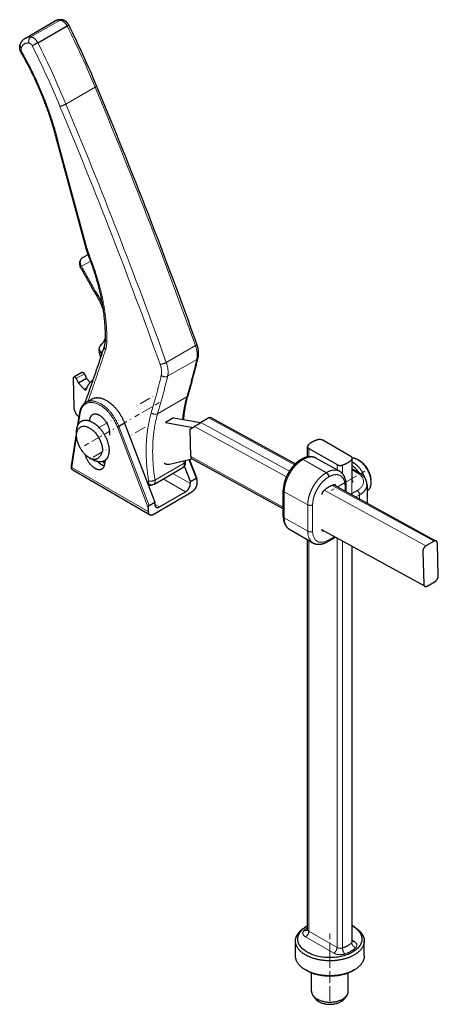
# Model space of a CAD drawing. Header units: millimetres. Extents: x 20 to 1179, y 14 to 827.
# Tile 5 of 9: x 984 to 1167, y 29 to 458. Entities that reach past the tile are written whole.
import ezdxf

# ---------------------------------------------------------------- set-up
doc = ezdxf.new("R2010")
doc.units = ezdxf.units.MM
doc.header["$MEASUREMENT"] = 0
doc.layers.add('Layer0000', color=7, linetype='Continuous', lineweight=20)

# ---------------------------------------------------------------- blocks, each defined once
blk = doc.blocks.new('DimBlk404')
at = {"layer": 'Layer0000', "color": 5, "linetype": 'Continuous', "lineweight": 5, "true_color": 0x0000ff}
for p, q in [((1127.23, 256.76), (1131.56, 259.26)), ((1132.86, 260.01), (1135.1, 261.3)), ((1125.93, 256.01), (1123.7, 254.72))]:
    blk.add_line(p, q, dxfattribs=at)
blk = doc.blocks.new('DimBlk405')
at = {"layer": 'Layer0000', "color": 5, "linetype": 'Continuous', "lineweight": 5, "true_color": 0x0000ff}
for p, q in [((1017.31, 279.23), (1017.19, 279.16)), ((1022.93, 282.48), (1018.6, 279.98)), ((1024.23, 283.23), (1024.35, 283.29))]:
    blk.add_line(p, q, dxfattribs=at)
blk = doc.blocks.new('DimBlk406')
at = {"layer": 'Layer0000', "color": 5, "linetype": 'Continuous', "lineweight": 5, "true_color": 0x0000ff}
for p, q in [((1041.32, 293.09), (1036.99, 290.59)), ((1042.62, 293.84), (1042.73, 293.91)), ((1035.69, 289.84), (1035.57, 289.77))]:
    blk.add_line(p, q, dxfattribs=at)
blk = doc.blocks.new('DimBlk407')
at = {"layer": 'Layer0000', "color": 5, "linetype": 'Continuous', "lineweight": 5, "true_color": 0x0000ff}
for p, q in [((1022.11, 270.57), (1022.23, 270.63)), ((1015.19, 266.57), (1015.07, 266.5)), ((1020.81, 269.82), (1016.48, 267.32))]:
    blk.add_line(p, q, dxfattribs=at)
blk = doc.blocks.new('DimBlk408')
at = {"layer": 'Layer0000', "color": 5, "linetype": 'Continuous', "lineweight": 5, "true_color": 0x0000ff}
for p, q in [((1039.2, 280.43), (1034.87, 277.93)), ((1040.5, 281.18), (1040.61, 281.25)), ((1033.57, 277.18), (1033.46, 277.12))]:
    blk.add_line(p, q, dxfattribs=at)
blk = doc.blocks.new('DimBlk409')
at = {"layer": 'Layer0000', "color": 5, "linetype": 'Continuous', "lineweight": 5, "true_color": 0x0000ff}
for p, q in [((1020.31, 276.67), (1015.98, 274.17)), ((1021.61, 277.42), (1023.49, 278.51)), ((1014.68, 273.42), (1012.8, 272.33))]:
    blk.add_line(p, q, dxfattribs=at)
blk = doc.blocks.new('DimBlk410')
at = {"layer": 'Layer0000', "color": 5, "linetype": 'Continuous', "lineweight": 5, "true_color": 0x0000ff}
for p, q in [((1042.23, 289.33), (1037.9, 286.83)), ((1043.53, 290.08), (1045.41, 291.16)), ((1036.6, 286.08), (1034.72, 284.99))]:
    blk.add_line(p, q, dxfattribs=at)
blk = doc.blocks.new('DimBlk411')
at = {"layer": 'Layer0000', "color": 5, "linetype": 'Continuous', "lineweight": 5, "true_color": 0x0000ff}
for p, q in [((1119.86, 57.06), (1119.86, 59.65)), ((1119.86, 50.56), (1119.86, 55.56)), ((1119.86, 49.06), (1119.86, 46.48))]:
    blk.add_line(p, q, dxfattribs=at)
blk = doc.blocks.new('DimBlk412')
at = {"layer": 'Layer0000', "color": 5, "linetype": 'Continuous', "lineweight": 5, "true_color": 0x0000ff}
for p, q in [((1119.86, 44.61), (1119.86, 51.07)), ((1119.86, 38.11), (1119.86, 43.11)), ((1119.86, 36.61), (1119.86, 30.15))]:
    blk.add_line(p, q, dxfattribs=at)
blk = doc.blocks.new('DimBlk413')
at = {"layer": 'Layer0000', "color": 5, "linetype": 'Continuous', "lineweight": 5, "true_color": 0x0000ff}
for p, q in [((1032.57, 283.75), (1033.04, 284.02)), ((1025.64, 279.75), (1025.17, 279.48)), ((1026.94, 280.5), (1031.27, 283))]:
    blk.add_line(p, q, dxfattribs=at)
blk = doc.blocks.new('DimBlk414')
at = {"layer": 'Layer0000', "color": 5, "linetype": 'Continuous', "lineweight": 5, "true_color": 0x0000ff}
for p, q in [((1128.6, 257.55), (1129.83, 258.26)), ((1121.67, 253.55), (1120.44, 252.84)), ((1122.97, 254.3), (1127.3, 256.8))]:
    blk.add_line(p, q, dxfattribs=at)
blk = doc.blocks.new('ViewBlk43')
at = {"color": 7, "linetype": 'Continuous', "lineweight": 30}
for p, q in [((986.95, 450.21), (999.68, 457.56)), ((992.43, 448.18), (1005.16, 455.53)), ((1000.66, 405.61), (1000.66, 405.6)), ((1013.26, 359.04), (1000.66, 405.6)), ((1012, 354.47), (1014.31, 355.81)), ((1019.85, 310.85), (1019.11, 313.36)), ((1008.19, 289.21), (1007.9, 301.85)), ((1011.65, 304.37), (1008.11, 302.33)), ((1009.17, 301.64), (1010.09, 299.73)), ((1013.63, 301.77), (1010.09, 299.73)), ((1012.71, 303.68), (1013.63, 301.77)), ((1013.63, 301.77), (1015.28, 300.02)), ((1010.09, 299.73), (1012.63, 297.04)), ((1013.44, 291.32), (1015.92, 292.75)), ((1009.91, 281.44), (1010.76, 286.89)), ((1051.64, 284.59), (1048.11, 282.55)), ((1051.64, 284.59), (1063.49, 282.46)), ((1067, 284.49), (1063.47, 282.45)), ((1067.61, 284.8), (1104.78, 264.47)), ((1030.24, 282.23), (1043.4, 247.78)), ((1048.11, 282.55), (1060.16, 280.38)), ((1058.89, 279.54), (1060.7, 280.74)), ((1059.16, 267.61), (1058.89, 279.54)), ((1007.11, 263.54), (1009.3, 277.57)), ((1009.3, 276.85), (1009.3, 278.48)), ((1110.08, 267.48), (1110.08, 272.05)), ((1110.67, 271.23), (1122.97, 264.13)), ((1129.05, 267.64), (1116.75, 274.74)), ((1016.38, 266.24), (1014.96, 267.05)), ((1059.79, 266.57), (1049.9, 264.2)), ((1099.51, 244.84), (1059.61, 266.67)), ((1107.26, 266.36), (1107.41, 266.45)), ((1124.05, 261.26), (1113.79, 266.97)), ((1129.64, 256.35), (1129.64, 266.82)), ((1021.62, 264.33), (1021.91, 266.05)), ((1042.94, 255.51), (1055.67, 262.86)), ((1049.9, 264.2), (1049.32, 264.13)), ((1058.95, 256.76), (1056.38, 263.5)), ((1056.84, 265.52), (1056.78, 265.85)), ((1058.56, 266.28), (1061.71, 258.02)), ((1129.64, 262.3), (1132.52, 260.63)), ((1132.22, 266.18), (1132.93, 265.77)), ((1041.19, 242.29), (1007.61, 261.68)), ((1058.95, 256.76), (1061.43, 258.19)), ((1042.94, 255.51), (1042.55, 255.33)), ((1058.95, 255.91), (1058.95, 256.76)), ((1061.78, 257.57), (1061.78, 255.91)), ((1121.59, 255.27), (1166.31, 230.8)), ((1126.91, 252.36), (1126.91, 255.39)), ((1136.06, 255.45), (1136.06, 247.36)), ((1137.88, 256.38), (1137.88, 257.19)), ((1042.69, 242.44), (1059.66, 252.24)), ((1045.52, 245.71), (1056.83, 252.24)), ((1099.51, 241.57), (1099.51, 252.94)), ((1136.06, 252.62), (1136.22, 252.72)), ((1040.57, 245.32), (1040.57, 243.67)), ((1040.92, 246.35), (1043.4, 247.78)), ((1043.4, 247.78), (1043.4, 246.93)), ((1102.23, 235.93), (1112.48, 230.01)), ((1161.29, 211.04), (1116.37, 235.62)), ((1116.96, 235.27), (1116.99, 235.28)), ((1118.73, 230.48), (1122.16, 232.45)), ((1110.08, 61.39), (1110.08, 231.4)), ((1129.64, 56.17), (1129.64, 228.36)), ((1165.31, 230.71), (1161.77, 228.66)), ((1167.19, 215.66), (1166.77, 229.86)), ((1160.41, 226.19), (1160.83, 211.98)), ((1162.29, 211.14), (1165.82, 213.18)), ((1109.25, 62.45), (1109.96, 62.86)), ((1129.64, 62.93), (1129.76, 62.86)), ((1130.47, 62.45), (1129.76, 62.86)), ((1104.86, 49.8), (1104.86, 56.33)), ((1129.71, 55.88), (1129.71, 55.89)), ((1134.86, 49.8), (1134.86, 56.33)), ((1109.96, 43.27), (1109.25, 43.67)), ((1130.47, 43.67), (1129.76, 43.27)), ((1111.86, 34.29), (1111.86, 42.35)), ((1127.86, 34.29), (1127.86, 42.35)), ((1112.56, 32.4), (1113.61, 31.04)), ((1127.16, 32.4), (1126.11, 31.04))]:
    blk.add_line(p, q, dxfattribs=at)
at = {"color": 7, "linetype": 'Continuous', "lineweight": 5}
for p, q in [((989.34, 450.68), (1002.07, 458.03)), ((1004.65, 421.43), (1017.37, 428.78)), ((1013.77, 358.75), (1001.18, 405.29)), ((1011.37, 350.65), (1015.45, 352.84)), ((1012.02, 354.48), (1014.31, 355.81)), ((1012.02, 354.48), (1014.34, 355.73)), ((1048.43, 308.73), (1061.16, 316.08)), ((1020.19, 311.88), (1019.87, 312.98)), ((1049.04, 302.68), (1061.76, 310.03)), ((1012.71, 303.68), (1009.17, 301.64)), ((1013.87, 297.76), (1012.63, 297.04)), ((1044.68, 286.33), (1057.4, 293.68)), ((1010.16, 281.89), (1010.9, 286.61)), ((1067, 284.49), (1104.36, 264.05)), ((1027.1, 280.57), (1040.57, 245.32)), ((1027.76, 280.8), (1030.24, 282.23)), ((1027.76, 280.8), (1040.92, 246.35)), ((1060.7, 280.74), (1100.85, 258.77)), ((1063.47, 282.45), (1102.18, 261.27)), ((1007.2, 262.93), (1009.31, 276.46)), ((1110.67, 267.57), (1110.67, 271.23)), ((1099.51, 245.53), (1059.16, 267.61)), ((1108, 266.3), (1108.14, 266.38)), ((1118.39, 260.67), (1108.14, 266.38)), ((1040.57, 243.67), (1007.2, 262.93)), ((1043.52, 257.38), (1056.25, 264.73)), ((1058.36, 266.23), (1061.43, 258.19)), ((1118.25, 260.59), (1108, 266.3)), ((1122.97, 261.86), (1122.97, 264.13)), ((1125.39, 260.15), (1125.39, 263.95)), ((1129.37, 251.02), (1129.37, 266.24)), ((1056.83, 252.24), (1047.05, 257.88)), ((1058.95, 255.91), (1051.3, 260.33)), ((1118.39, 260.67), (1118.25, 260.59)), ((1119.47, 258.82), (1119.33, 258.74)), ((1129.64, 261.79), (1131.77, 260.56)), ((1120.83, 255.04), (1165.31, 230.71)), ((1126.47, 252.6), (1126.47, 254.78)), ((1099.95, 240.96), (1099.95, 252.33)), ((1110.21, 246.61), (1099.95, 252.33)), ((1117.42, 252.93), (1161.77, 228.66)), ((1131.77, 252.8), (1129.01, 251.21)), ((1132.83, 250.96), (1131.19, 250.02)), ((1132.83, 250.96), (1132.83, 249.12)), ((1045.52, 245.71), (1043.4, 246.93)), ((1110.21, 246.61), (1110.21, 235.04)), ((1112.33, 246.61), (1112.33, 235.04)), ((1099.95, 240.96), (1110.21, 235.04)), ((1116.96, 235.27), (1116.38, 235.58)), ((1119.05, 231.16), (1121.7, 232.7)), ((1122.97, 53.47), (1122.97, 232.01)), ((1110.67, 60.58), (1110.67, 231.06)), ((1125.39, 53.29), (1125.39, 230.68)), ((1129.37, 55.59), (1129.37, 228.51)), ((1110.67, 60.58), (1122.97, 53.47)), ((1109.25, 58.13), (1121.56, 51.02)), ((1130.47, 56.17), (1129.64, 56.65))]:
    blk.add_line(p, q, dxfattribs=at)
for centre, radius, start, end in [((592.51, 250.97), 460.57, 22.7099, 26.3689), ((580.31, 243.93), 457.17, 22.7098, 26.3533), ((579.78, 243.62), 460.57, 22.7099, 26.3689), ((-1147.95, -477.36), 2347.28, 19.75678, 22.70837), ((-1160.68, -484.71), 2347.28, 19.75678, 22.70837), ((-1160.3, -484.47), 2344.04, 19.75678, 22.70837)]:
    blk.add_arc(centre, radius, start, end, dxfattribs=at)
at = {"color": 7, "linetype": 'Continuous', "lineweight": 30}
for centre, radius, start, end in [((594.44, 252.09), 459.19, 22.7098, 26.363), ((-1146.16, -476.3), 2346.04, 19.75677, 22.70836), ((1013.5, 351.87), 3, 119.9984, 210.3916), ((1021.99, 314.2), 3, 130.025, 196.2635)]:
    blk.add_arc(centre, radius, start, end, dxfattribs=at)
for points, degree, knots in [([(1002.8, 458.2), (1002.11, 458.27), (1000.49, 458.03), (999.68, 457.56)], 2, [0, 0, 0, 0.423013, 1, 1, 1]), ([(1005.87, 455.99), (1005.66, 456.35), (1005.07, 457.08), (1004.14, 457.83), (1003.17, 458.16), (1002.8, 458.2)], 2, [0.0104002, 0.0104002, 0.0104002, 0.2093888, 0.472923, 0.8070163, 1, 1, 1]), ([(985.07, 443.94), (984.91, 444.24), (984.59, 445.05), (984.35, 446.53), (984.67, 447.41)], 2, [0.0034255, 0.0034255, 0.0034255, 0.185893, 0.471174, 1, 1, 1]), ([(984.67, 447.41), (985.06, 448.47), (986.3, 449.84), (986.95, 450.21)], 2, [0, 0, 0, 0.590815, 1, 1, 1]), ([(1000.66, 405.61), (999.26, 411.27), (995.63, 421.89), (992.29, 429.82), (988.19, 438.49), (985.07, 443.94)], 2, [0.0002898, 0.0002898, 0.0002898, 0.2948307, 0.5468402, 0.704983, 0.9996587, 0.9996587, 0.9996587]), ([(1021.88, 318.61), (1021.98, 323.37), (1020.91, 333.03), (1018.87, 342.47), (1016.09, 351.32), (1014.49, 355.35)], 2, [0, 0, 0, 0.284302, 0.536378, 0.788458, 1, 1, 1]), ([(1021.01, 331.63), (1020.4, 333.35), (1018.41, 337.5), (1016.87, 339.73)], 2, [0.7100361, 0.7100361, 0.7100361, 0.8272967, 0.9960327, 0.9960327, 0.9960327]), ([(1020.06, 316.5), (1020.15, 316.58), (1020.3, 316.71), (1020.79, 317.19), (1021.57, 318.42), (1021.89, 319.35)], 2, [0, 0, 0, 0.0146308, 0.0319683, 0.117757, 0.2230474, 0.2230474, 0.2230474]), ([(1062.34, 310.75), (1062.6, 311.89), (1062.49, 313.92), (1062.15, 315.72), (1061.79, 316.72)], 2, [0, 0, 0, 0.421661, 0.67634, 1, 1, 1]), ([(1010.76, 286.89), (1010.94, 288.06), (1011.65, 289.55), (1012.6, 290.83), (1013.44, 291.32)], 2, [0, 0, 0, 0.38694, 0.606411, 1, 1, 1]), ([(1060.7, 280.74), (1061.16, 281.04), (1061.97, 281.55), (1063.06, 282.21), (1063.28, 282.34), (1063.47, 282.45)], 3, [0, 0, 0, 0, 1, 1, 1.272649, 1.272649, 1.272649, 1.272649]), ([(1107.26, 266.36), (1106.63, 266), (1105.15, 264.87), (1103.55, 263.21), (1102.13, 261.26), (1101.18, 259.53), (1100.39, 257.74), (1099.52, 254.72), (1099.51, 252.94)], 2, [0, 0, 0, 0.100515, 0.241877, 0.384223, 0.526227, 0.615391, 0.75775, 1, 1, 1]), ([(1113.79, 266.97), (1113.47, 267.15), (1112.46, 267.52), (1111.17, 267.63), (1108.98, 267.36), (1107.41, 266.45)], 2, [0, 0, 0, 0.117884, 0.337745, 0.520236, 1, 1, 1]), ([(1055.67, 262.86), (1056.05, 263.08), (1056.48, 263.61), (1056.78, 264.21), (1056.91, 265.07), (1056.84, 265.52)], 2, [0, 0, 0, 0.281268, 0.440466, 0.707454, 1, 1, 1]), ([(1061.71, 258.02), (1061.68, 258.11), (1061.55, 258.25), (1061.43, 258.19)], 2, [0.5018542, 0.5018542, 0.5018542, 0.7447513, 1, 1, 1]), ([(1126.91, 255.39), (1126.91, 256.26), (1126.6, 258.05), (1125.89, 259.55), (1124.85, 260.81), (1124.05, 261.26)], 2, [0, 0, 0, 0.225211, 0.504273, 0.717269, 1, 1, 1]), ([(1136.06, 255.45), (1136.05, 256.23), (1135.47, 257.96), (1133.86, 259.86), (1132.52, 260.63)], 2, [0, 0, 0, 0.247304, 0.581997, 1, 1, 1]), ([(1040.57, 245.32), (1040.57, 245.56), (1040.67, 245.97), (1040.8, 246.27), (1040.92, 246.35)], 2, [0, 0, 0, 0.483874, 0.744751, 1, 1, 1]), ([(1099.51, 241.57), (1099.51, 240.47), (1100.06, 238.19), (1101.39, 236.41), (1102.23, 235.93)], 2, [0, 0, 0, 0.300671, 0.689053, 1, 1, 1]), ([(1112.48, 230.01), (1112.79, 229.83), (1113.7, 229.47), (1114.92, 229.33), (1116.13, 229.44), (1117.75, 229.91), (1118.73, 230.48)], 2, [0, 0, 0, 0.11187, 0.316227, 0.50057, 0.691214, 1, 1, 1]), ([(1110.01, 61.11), (1110.01, 61.11), (1110.07, 61.24), (1110.08, 61.39)], 2, [0, 0, 0, 0.37427, 1, 1, 1]), ([(1129.71, 55.88), (1129.7, 55.89), (1129.64, 56.04), (1129.64, 56.17)], 2, [0, 0, 0, 0.473377, 1, 1, 1])]:
    blk.add_open_spline(points, degree=degree, knots=knots, dxfattribs=at)
at = {"color": 7, "linetype": 'Continuous', "lineweight": 5}
for points, weights in [([(999.68, 457.56), (1000.72, 458.16), (1002.07, 458.03)], [0.957158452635, 0.959764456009, 1]), ([(1002.8, 458.2), (1002.43, 458.24), (1002.07, 458.03)], [0.871987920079, 0.905511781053, 1]), ([(1002.07, 458.03), (1003.82, 457.86), (1005.16, 455.53)], [1, 0.830157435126, 1]), ([(985.13, 445.89), (984.38, 446.63), (984.67, 447.41)], [1, 0.811207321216, 0.865798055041]), ([(985.13, 445.89), (986.01, 448.28), (988.47, 448.04)], [1, 0.913955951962, 1]), ([(986.95, 450.21), (987.99, 450.81), (989.34, 450.68)], [0.957158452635, 0.959764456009, 1]), ([(988.47, 448.04), (987.93, 449.86), (989.34, 450.68)], [1, 0.707106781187, 1]), ([(989.34, 450.68), (991.09, 450.51), (992.43, 448.18)], [1, 0.830157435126, 1]), ([(1018.03, 429.36), (1018.1, 429.2), (1017.37, 428.78)], [0.858938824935, 0.825469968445, 1]), ([(1002.04, 420.43), (1003.23, 420.62), (1004.65, 421.43)], [1, 0.707106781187, 1]), ([(1013.77, 358.75), (1013.32, 358.81), (1013.26, 359.04)], [1, 0.875515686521, 0.85684703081]), ([(1014.93, 355.27), (1014.24, 357.01), (1013.77, 358.75)], [1, 0.995881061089, 1]), ([(1011.37, 350.65), (1009.9, 353.26), (1012.02, 354.48)], [1, 0.707106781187, 1]), ([(1012, 354.47), (1012.01, 354.48), (1012.02, 354.48)], [0.992645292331, 0.996276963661, 1]), ([(1014.93, 355.27), (1014.54, 355.23), (1014.49, 355.35)], [1, 0.881016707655, 0.858703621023]), ([(1022.47, 317.75), (1022.83, 335.38), (1014.93, 355.27)], [1, 0.961137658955, 1]), ([(1011.37, 350.65), (1010.9, 350.36), (1010.91, 350.35)], [1, 0.883657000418, 0.859741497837]), ([(1022.47, 317.75), (1021.87, 318.11), (1021.88, 318.61)], [1, 0.851450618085, 0.853583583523]), ([(1014.26, 291.79), (1018.22, 302.87), (1021.91, 314.21)], [0.999980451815, 0.99992144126, 1]), ([(1019.87, 312.98), (1018.45, 315.14), (1020.06, 316.5)], [1, 0.736207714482, 0.947580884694]), ([(1021.91, 314.21), (1021.18, 314.9), (1021.42, 315.64)], [1, 0.816694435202, 0.862830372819]), ([(1021.91, 314.21), (1022.43, 315.8), (1022.47, 317.75)], [1, 0.989994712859, 1]), ([(1061.79, 316.72), (1061.87, 316.49), (1061.16, 316.08)], [0.858223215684, 0.827402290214, 1]), ([(1061.16, 316.08), (1062.39, 312.65), (1061.76, 310.03)], [1, 0.936164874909, 1]), ([(1019.87, 312.98), (1019.2, 313.05), (1019.11, 313.36)], [1, 0.876664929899, 0.857200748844]), ([(1061.76, 310.03), (1059.78, 301.68), (1057.4, 293.68)], [1, 0.999713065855, 1]), ([(1062.34, 310.75), (1062.23, 310.3), (1061.76, 310.03)], [0.858369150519, 0.880109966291, 1]), ([(1045.76, 307.88), (1047.01, 307.92), (1048.43, 308.73)], [1, 0.707106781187, 1]), ([(1045.76, 307.88), (1046.75, 305.14), (1046.25, 303.04)], [1, 0.936164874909, 1]), ([(1048.43, 308.73), (1049.66, 305.3), (1049.04, 302.68)], [1, 0.936164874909, 1]), ([(1046.25, 303.04), (1044.27, 294.73), (1041.9, 286.76)], [1, 0.999713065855, 1]), ([(1049.04, 302.68), (1047.05, 294.33), (1044.68, 286.33)], [1, 0.999713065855, 1]), ([(1046.25, 303.04), (1047.62, 301.87), (1049.04, 302.68)], [1, 0.707106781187, 1]), ([(1057.4, 293.68), (1056.05, 289.12), (1055.54, 283.89)], [1, 0.989391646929, 0.986660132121]), ([(1057.96, 294.35), (1057.84, 293.93), (1057.4, 293.68)], [0.861221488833, 0.887064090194, 1]), ([(1010.9, 286.61), (1010.74, 286.74), (1010.76, 286.89)], [1, 0.836441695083, 0.855552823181]), ([(1041.9, 286.76), (1038.09, 273.93), (1040.72, 257.05)], [1, 0.971425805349, 1]), ([(1041.9, 286.76), (1043.26, 285.52), (1044.68, 286.33)], [1, 0.707106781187, 1]), ([(1044.68, 286.33), (1040.96, 273.83), (1043.52, 257.38)], [1, 0.971425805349, 1]), ([(1027.1, 280.57), (1027.41, 280.6), (1027.76, 280.8)], [1, 0.707106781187, 1]), ([(1107.26, 266.36), (1107.57, 266.54), (1108, 266.3)], [0.856641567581, 0.858155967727, 1]), ([(1107.41, 266.45), (1107.71, 266.62), (1108.14, 266.38)], [0.856641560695, 0.858155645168, 1]), ([(1007.2, 262.93), (1007.08, 263.03), (1007.06, 263.14)], [1, 0.873198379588, 0.856188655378]), ([(1021.73, 264.96), (1021.45, 265.29), (1021.17, 265.63)], [0.966202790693, 0.96325790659, 0.960645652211]), ([(1056.25, 264.73), (1056.47, 263.32), (1055.67, 262.86)], [1, 0.870829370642, 0.974069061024]), ([(1056.1, 265.69), (1056.17, 265.21), (1056.25, 264.73)], [0.998330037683, 0.999139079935, 1]), ([(1056.84, 265.52), (1056.9, 265.1), (1056.25, 264.73)], [0.854922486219, 0.839393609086, 1]), ([(1119.33, 258.74), (1119.33, 259.99), (1118.25, 260.59)], [1, 0.7009092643, 1]), ([(1119.47, 258.82), (1119.47, 260.07), (1118.39, 260.67)], [1, 0.700909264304, 1]), ([(1132.52, 260.63), (1132.21, 260.81), (1131.77, 260.56)], [0.853553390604, 0.85355466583, 1]), ([(1131.77, 260.56), (1138.49, 256.68), (1131.77, 252.8)], [1, 0.707106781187, 1]), ([(1040.47, 256.4), (1040.31, 256.34), (1040.15, 256.29)], [1, 0.997018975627, 0.9941863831]), ([(1040.72, 257.05), (1040.8, 256.52), (1040.47, 256.4)], [1, 0.856417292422, 1]), ([(1040.47, 256.4), (1041.24, 254.86), (1042.55, 255.33)], [1, 0.736749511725, 0.946714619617]), ([(1040.72, 257.05), (1042.1, 256.56), (1043.52, 257.38)], [1, 0.707106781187, 1]), ([(1043.52, 257.38), (1043.74, 255.97), (1042.94, 255.51)], [1, 0.870829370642, 0.974069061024]), ([(1126.47, 254.78), (1126.91, 255.03), (1126.91, 255.39)], [1, 0.853553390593, 0.853553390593]), ([(1136.06, 255.45), (1136.06, 252.82), (1132.83, 250.96)], [0.853553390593, 0.853553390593, 1]), ([(1099.51, 252.94), (1099.51, 252.58), (1099.95, 252.33)], [0.853553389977, 0.853553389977, 1]), ([(1132.83, 250.96), (1132.83, 252.19), (1131.77, 252.8)], [1, 0.707106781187, 1]), ([(1112.33, 246.61), (1111.27, 246), (1110.21, 246.61)], [1, 0.707106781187, 1]), ([(1099.51, 241.57), (1099.51, 241.22), (1099.95, 240.96)], [0.853553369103, 0.85355337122, 0.99999997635]), ([(1102.23, 235.93), (1099.95, 237.24), (1099.95, 240.96)], [1, 0.923879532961, 0.99999997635]), ([(1110.21, 235.04), (1110.21, 231.32), (1112.48, 230.01)], [1, 0.853552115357, 0.853553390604]), ([(1112.33, 235.04), (1111.27, 234.43), (1110.21, 235.04)], [1, 0.707106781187, 1]), ([(1112.33, 235.04), (1112.33, 227.29), (1119.05, 231.16)], [1, 0.707106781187, 1]), ([(1119.05, 231.16), (1119.05, 230.66), (1118.73, 230.48)], [1, 0.853552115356, 0.853553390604]), ([(1108.62, 60.92), (1107.07, 59.38), (1109.25, 58.13)], [1, 0.792324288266, 1]), ([(1110.08, 62.09), (1109.25, 61.55), (1108.62, 60.92)], [0.984470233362, 0.987618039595, 1]), ([(1108.62, 60.92), (1109.49, 60.63), (1110.01, 61.11)], [1, 0.828036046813, 0.857999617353]), ([(1109.25, 58.13), (1110.67, 58.94), (1110.67, 60.58)], [1, 0.707106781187, 1]), ([(1110.08, 61.39), (1110.08, 60.92), (1110.67, 60.58)], [0.899913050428, 0.876426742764, 1]), ([(1129.37, 55.59), (1129.64, 55.86), (1129.64, 56.17)], [1, 0.915897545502, 0.899913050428]), ([(1130.47, 56.17), (1130.02, 55.91), (1129.66, 55.99)], [1, 0.885504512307, 0.860524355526]), ([(1131.1, 53.37), (1132.64, 54.91), (1130.47, 56.17)], [1, 0.792324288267, 1]), ([(1121.56, 51.02), (1122.97, 51.84), (1122.97, 53.47)], [1, 0.707106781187, 1]), ([(1122.97, 53.47), (1124.06, 52.84), (1125.39, 53.29)], [1, 0.792324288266, 1]), ([(1125.39, 53.29), (1127.9, 54.14), (1129.37, 55.59)], [1, 0.966794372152, 1]), ([(1126.4, 50.66), (1125.39, 51.66), (1125.39, 53.29)], [1, 0.707106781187, 1]), ([(1126.4, 50.66), (1129.37, 51.66), (1131.1, 53.37)], [1, 0.966794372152, 1]), ([(1131.1, 53.37), (1129.37, 53.95), (1129.37, 55.59)], [1, 0.707106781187, 1]), ([(1121.56, 51.02), (1123.73, 49.77), (1126.4, 50.66)], [1, 0.792324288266, 1])]:
    blk.add_rational_spline(points, weights, degree=2, dxfattribs=at)
at = {"color": 7, "linetype": 'Continuous', "lineweight": 30}
for points, degree in [([(1005.16, 455.53), (1005.64, 455.81), (1005.89, 455.97), (1005.87, 456)], 3), ([(992.43, 448.18), (991.65, 447.73), (990.55, 447.16), (989.97, 446.87)], 3), ([(985.07, 443.94), (985.08, 443.93), (985.18, 443.98), (985.41, 444.09)], 3), ([(1000.66, 405.6), (1000.7, 405.45), (1000.87, 405.34), (1001.18, 405.29)], 3), ([(1014.49, 355.35), (1013.76, 357.19), (1013.26, 359.04)], 2), ([(1016.87, 339.73), (1013.99, 345.1), (1010.91, 350.35)], 2), ([(1016.86, 339.73), (1016.85, 339.75), (1017, 339.86), (1017.31, 340.07)], 3), ([(1021.42, 315.64), (1021.84, 316.91), (1021.88, 318.61)], 2), ([(1012.97, 291), (1017.36, 303.16), (1021.42, 315.64)], 2), ([(1057.96, 294.35), (1060.35, 302.38), (1062.34, 310.75)], 2), ([(1056.04, 283.8), (1056.52, 289.49), (1057.96, 294.35)], 2), ([(1067.61, 284.81), (1067.59, 284.81), (1067.4, 284.72), (1067, 284.49)], 3), ([(1110.08, 267.53), (1109.78, 267.44), (1109.49, 267.34)], 2), ([(1007.56, 261.71), (1007.19, 261.96), (1006.99, 262.48), (1007.06, 263.14)], 3), ([(1007.06, 263.14), (1007.07, 263.25), (1007.09, 263.39), (1007.11, 263.54)], 3), ([(1021.64, 264.45), (1021.21, 264.96), (1020.8, 265.48)], 2), ([(1107.04, 266.23), (1106.01, 265.64), (1105.23, 264.89)], 2), ([(1007.61, 261.68), (1007.59, 261.69), (1007.56, 261.71)], 2), ([(1061.78, 257.57), (1061.78, 257.82), (1061.71, 258.02)], 2), ([(1042.55, 255.33), (1041.66, 255.01), (1040.7, 254.85)], 2)]:
    blk.add_open_spline(points, degree=degree, dxfattribs=at)
at = {"color": 7, "linetype": 'Continuous', "lineweight": 5}
for points, knots in [([(988.47, 448.04), (988.76, 448.01), (989.36, 447.64), (989.82, 447.12), (989.97, 446.87)], [0, 0, 0, 0.3630236, 0.7145301, 0.9622337, 0.9622337, 0.9622337]), ([(985.41, 444.09), (985.22, 444.45), (985.07, 445.04), (985.02, 445.62), (985.13, 445.89)], [0.0122741, 0.0122741, 0.0122741, 0.3767657, 0.6045957, 1, 1, 1]), ([(1001.18, 405.29), (999.81, 410.83), (996.85, 419.56), (993.56, 428.03), (988.45, 438.78), (985.41, 444.09)], [0.0007555, 0.0007555, 0.0007555, 0.28475, 0.4441943, 0.71525, 0.9991154, 0.9991154, 0.9991154]), ([(1020.58, 334.24), (1019.84, 335.9), (1018.17, 338.82), (1017.31, 340.07)], [0.8665361, 0.8665361, 0.8665361, 0.9362511, 0.9940994, 0.9940994, 0.9940994]), ([(1108.14, 266.38), (1108.82, 266.78), (1110.38, 267.37), (1112.67, 267.59), (1113.79, 266.97)], [0, 0, 0, 0.1072339, 0.2501029, 0.4943234, 0.4943234, 0.4943234]), ([(1007.61, 261.68), (1007.41, 261.8), (1007.13, 262.39), (1007.2, 262.93)], [0.0631608, 0.0631608, 0.0631608, 0.439202, 1, 1, 1]), ([(1099.95, 252.33), (1099.95, 253.11), (1100.22, 255.08), (1100.91, 257.42), (1101.96, 259.74), (1103.31, 261.92), (1104.9, 263.86), (1106.86, 265.64), (1108, 266.3)], [0, 0, 0, 0.107254, 0.250148, 0.393038, 0.535923, 0.678801, 0.821674, 1, 1, 1]), ([(1118.25, 260.59), (1117.11, 259.93), (1115.15, 258.14), (1113.56, 256.21), (1112.21, 254.03), (1111.16, 251.71), (1110.47, 249.37), (1110.21, 247.4), (1110.21, 246.61)], [0, 0, 0, 0.178325, 0.321199, 0.464077, 0.606962, 0.749852, 0.892746, 1, 1, 1]), ([(1119.33, 258.74), (1118.34, 258.17), (1116.64, 256.62), (1115.25, 254.94), (1114.08, 253.05), (1113.16, 251.03), (1112.56, 249), (1112.33, 247.3), (1112.33, 246.61)], [0, 0, 0, 0.178322, 0.321194, 0.464071, 0.606956, 0.749848, 0.892744, 1, 1, 1]), ([(1124.05, 261.26), (1123.59, 261.52), (1122.32, 261.82), (1120.64, 261.66), (1119.07, 261.06), (1118.39, 260.67)], [0.5056774, 0.5056774, 0.5056774, 0.6070244, 0.7498971, 0.8927661, 1, 1, 1]), ([(1126.47, 254.78), (1126.47, 255.92), (1125.98, 257.61), (1125.22, 258.76), (1124.17, 259.51), (1122.88, 259.82), (1120.86, 259.62), (1119.47, 258.82)], [0, 0, 0, 0.178376, 0.321267, 0.464152, 0.60703, 0.749901, 1, 1, 1])]:
    blk.add_open_spline(points, degree=2, knots=knots, dxfattribs=at)
for points in [[(1017.31, 340.07), (1014.44, 345.41), (1011.37, 350.65)], [(1019.87, 312.98), (1020.42, 313.43), (1020.89, 314)]]:
    blk.add_open_spline(points, degree=2, dxfattribs=at)
at = {"color": 7, "linetype": 'Continuous', "lineweight": 30}
for points, weights in [([(1007.9, 301.85), (1007.9, 302.21), (1008.11, 302.33)], [1, 0.877502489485, 0.912146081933]), ([(1013.58, 297), (1014.52, 299.75), (1016.56, 301.14)], [1, 0.900570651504, 0.848464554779]), ([(1012.63, 297.04), (1013.07, 296.58), (1013.4, 296.77)], [1, 0.774394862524, 0.867421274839]), ([(1013.4, 296.77), (1013.52, 296.84), (1013.58, 297)], [0.867421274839, 0.906128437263, 1]), ([(1010.44, 284.8), (1008.25, 286.59), (1008.19, 289.21)], [0.920287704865, 0.752524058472, 1]), ([(1016.21, 285.86), (1015.12, 285.24), (1014.93, 283.57)], [0.852381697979, 0.872482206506, 1]), ([(1009.3, 278.48), (1009.3, 281.86), (1011.38, 283.06)], [1, 0.853552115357, 0.853553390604]), ([(1014.96, 267.05), (1009.3, 270.32), (1009.3, 276.85)], [0.999994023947, 0.707109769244, 1]), ([(1114.33, 274.93), (1111.81, 274.08), (1110.35, 272.63)], [1, 0.966794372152, 1]), ([(1116.75, 274.74), (1115.66, 275.37), (1114.33, 274.93)], [1, 0.792324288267, 1]), ([(1110.35, 272.63), (1110.08, 272.36), (1110.08, 272.05)], [1, 0.915897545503, 0.899913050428]), ([(1110.08, 272.05), (1110.08, 271.57), (1110.67, 271.23)], [0.899913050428, 0.876426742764, 1]), ([(1059.16, 267.61), (1059.17, 266.91), (1059.61, 266.67)], [1, 0.851176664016, 0.853591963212]), ([(1129.64, 266.82), (1129.64, 267.3), (1129.05, 267.64)], [0.899913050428, 0.876426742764, 1]), ([(1129.37, 266.24), (1129.64, 266.51), (1129.64, 266.82)], [1, 0.915897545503, 0.899913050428]), ([(1021.38, 265.74), (1018.88, 264.79), (1016.38, 266.24)], [0.853553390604, 0.999997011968, 0.999994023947]), ([(1020.39, 262.3), (1021.38, 262.87), (1021.62, 264.33)], [0.86008617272, 0.884484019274, 1]), ([(1049.32, 264.13), (1048.5, 264.14), (1047.59, 264.64)], [1, 0.977740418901, 1]), ([(1122.97, 264.13), (1124.06, 263.5), (1125.39, 263.95)], [1, 0.792324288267, 1]), ([(1125.39, 263.95), (1127.9, 264.79), (1129.37, 266.24)], [1, 0.966794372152, 1]), ([(1132.53, 260.63), (1131.27, 262.55), (1129.64, 263.58)], [0.855712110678, 0.870117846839, 0.980657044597]), ([(1137.88, 256.38), (1137.88, 262.91), (1132.22, 266.18)], [1, 0.707109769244, 0.999994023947]), ([(1137.88, 257.19), (1137.88, 262.91), (1132.93, 265.77)], [1, 0.707109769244, 0.999994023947]), ([(1056.83, 252.24), (1058.95, 253.46), (1058.95, 255.91)], [1, 0.707106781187, 1]), ([(1061.78, 255.91), (1061.78, 253.46), (1059.66, 252.24)], [1, 0.707106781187, 1]), ([(1121.84, 255.33), (1119.4, 254.84), (1116.96, 252.51)], [1, 0.950336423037, 1]), ([(1122.19, 255.28), (1122.04, 255.37), (1121.84, 255.33)], [0.911918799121, 0.93078501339, 1]), ([(1122.47, 254.79), (1122.44, 255.15), (1122.19, 255.28)], [0.970146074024, 0.883364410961, 0.911918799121]), ([(1129.84, 256.74), (1129.84, 256.96), (1129.64, 257.15)], [0.911918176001, 0.888636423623, 0.942035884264]), ([(1129.7, 256.41), (1129.83, 256.57), (1129.84, 256.74)], [1, 0.930783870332, 0.911918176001]), ([(1136.22, 252.72), (1137.88, 253.67), (1137.88, 256.38)], [0.853553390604, 0.853552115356, 1]), ([(1116.96, 252.51), (1116.32, 251.9), (1116.32, 251.13)], [1, 0.809698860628, 1]), ([(1043.4, 246.93), (1043.4, 245.92), (1044.02, 245.56)], [1, 0.853552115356, 0.853553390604]), ([(1044.02, 245.56), (1044.64, 245.2), (1045.52, 245.71)], [0.853553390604, 0.85355466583, 1]), ([(1040.57, 243.67), (1040.57, 242.65), (1041.19, 242.29)], [1, 0.853552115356, 0.853553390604]), ([(1041.19, 242.29), (1041.81, 241.93), (1042.69, 242.44)], [0.853553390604, 0.85355466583, 1]), ([(1116.32, 235.91), (1116.32, 235.46), (1116.6, 235.31)], [1, 0.878913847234, 0.911918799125]), ([(1116.6, 235.31), (1116.76, 235.23), (1116.96, 235.27)], [0.911918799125, 0.930785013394, 1]), ([(1161.77, 228.66), (1160.36, 227.85), (1160.41, 226.19)], [1, 0.707106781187, 1]), ([(1166.31, 230.8), (1165.88, 231.04), (1165.31, 230.71)], [0.853591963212, 0.855930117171, 1]), ([(1166.77, 229.86), (1166.75, 230.56), (1166.31, 230.8)], [1, 0.851176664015, 0.853591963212]), ([(1165.82, 213.18), (1167.24, 214), (1167.19, 215.66)], [1, 0.707106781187, 1]), ([(1160.83, 211.98), (1160.85, 211.28), (1161.29, 211.04)], [1, 0.851176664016, 0.853591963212]), ([(1161.29, 211.04), (1161.71, 210.81), (1162.29, 211.14)], [0.853591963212, 0.855930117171, 1]), ([(1104.86, 56.33), (1104.86, 59.92), (1109.25, 62.45)], [0.853553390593, 0.853553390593, 0.999994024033]), ([(1109.96, 51.43), (1100.06, 57.15), (1109.96, 62.86)], [1, 0.7071097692, 0.999994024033]), ([(1130.47, 62.45), (1134.86, 59.92), (1134.86, 56.33)], [0.999994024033, 0.853553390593, 0.853553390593]), ([(1109.25, 50.21), (1104.86, 52.74), (1104.86, 56.33)], [1, 0.853553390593, 0.853553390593]), ([(1109.25, 43.67), (1104.86, 46.21), (1104.86, 49.8)], [1, 0.853553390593, 0.853553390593]), ([(1134.86, 49.8), (1134.86, 46.21), (1130.47, 43.67)], [0.853553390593, 0.853553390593, 0.999994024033]), ([(1111.86, 34.29), (1111.86, 33.3), (1112.56, 32.4)], [0.853553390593, 0.853553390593, 0.892430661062]), ([(1112.56, 32.4), (1113.16, 31.62), (1114.2, 31.02)], [0.892430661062, 0.92900830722, 1]), ([(1113.61, 31.04), (1114.13, 30.37), (1115.02, 29.86)], [0.892430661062, 0.92900830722, 1]), ([(1127.16, 32.4), (1127.86, 33.3), (1127.86, 34.29)], [0.892430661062, 0.853553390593, 0.853553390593])]:
    blk.add_rational_spline(points, weights, degree=2, dxfattribs=at)
for points, weights, knots in [([(1008.11, 302.33), (1008.22, 302.4), (1008.38, 302.37), (1008.86, 302.29), (1009.17, 301.64)], [0.912146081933, 0.931514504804, 1, 0.809016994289, 1], [0.3207026, 0.3207026, 0.3207026, 0.5, 0.5, 1, 1, 1]), ([(1011.65, 304.37), (1011.76, 304.44), (1011.91, 304.41), (1012.4, 304.33), (1012.71, 303.68)], [0.912146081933, 0.931514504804, 1, 0.809016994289, 1], [0.3207026, 0.3207026, 0.3207026, 0.5, 0.5, 1, 1, 1]), ([(1015.92, 292.75), (1017.94, 293.91), (1020.75, 292.86), (1027.08, 290.51), (1030.24, 282.23)], [0.908212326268, 0.909013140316, 1, 0.816410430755, 1], [0.2522004, 0.2522004, 0.2522004, 0.5, 0.5, 1, 1, 1]), ([(1011.38, 283.06), (1013.45, 284.26), (1016.38, 282.57), (1023.45, 278.48), (1023.45, 270.32), (1023.45, 266.94), (1021.38, 265.74)], [0.853553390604, 0.85355466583, 1, 0.707106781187, 1, 0.853552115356, 0.853553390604], [0.1250011, 0.1250011, 0.1250011, 0.25, 0.25, 0.5, 0.5, 0.6250011, 0.6250011, 0.6250011]), ([(1023.74, 276.98), (1024.54, 281.73), (1020.01, 285.12), (1017.79, 286.78), (1016.21, 285.86)], [1, 0.697240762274, 1, 0.824758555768, 0.852381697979], [0, 0, 0, 0.5, 0.5, 0.7894073, 0.7894073, 0.7894073]), ([(1009.3, 276.85), (1009.3, 283.38), (1014.96, 280.12), (1020.62, 276.85), (1020.62, 270.32), (1018.96, 264.74), (1014.96, 267.05)], [1, 0.707106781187, 1, 0.707106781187, 1, 0.999994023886, 0.999994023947], [0, 0, 0, 0.25, 0.25, 0.5, 0.5, 0.7500026, 0.7500026, 0.7500026]), ([(1013, 268.58), (1013.84, 265.18), (1016.46, 263.13), (1018.75, 261.35), (1020.39, 262.3)], [0.8720781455, 0.801468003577, 1, 0.822622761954, 0.86008617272], [0.1610847, 0.1610847, 0.1610847, 0.5, 0.5, 0.8028019, 0.8028019, 0.8028019]), ([(1132.22, 266.18), (1132.22, 266.18), (1130.85, 266.97), (1129.63, 266.95)], [0.999994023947, 0.999997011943, 0.908473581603, 0.874149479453], [0.74999745, 0.74999745, 0.74999745, 0.75, 0.82812268, 0.82812268, 0.82812268]), ([(1018.61, 265.36), (1018.94, 265.04), (1019.29, 264.77), (1020.4, 263.9), (1021.46, 263.69)], [0.943249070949, 0.968164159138, 1, 0.905373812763, 0.871890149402], [0.4456528, 0.4456528, 0.4456528, 0.5, 0.5, 0.661537, 0.661537, 0.661537]), ([(1135.27, 258.11), (1133.77, 262.84), (1130.1, 264.95), (1129.87, 265.09), (1129.64, 265.2)], [0.882532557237, 0.788408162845, 1, 0.983214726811, 0.968353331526], [0.5693951, 0.5693951, 0.5693951, 0.75, 0.75, 0.7643271, 0.7643271, 0.7643271]), ([(1109.96, 62.86), (1109.96, 62.86), (1110.02, 62.9), (1110.08, 62.93)], [0.999994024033, 0.999997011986, 0.997500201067, 0.995043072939], [0.24999745, 0.24999745, 0.24999745, 0.25, 0.252133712, 0.252133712, 0.252133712]), ([(1129.76, 62.86), (1139.66, 57.15), (1129.76, 51.43), (1119.86, 45.72), (1109.96, 51.43)], [0.999994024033, 0.7071097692, 1, 0.707106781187, 1], [0.5000026, 0.5000026, 0.5000026, 0.75, 0.75, 1, 1, 1]), ([(1134.86, 56.33), (1134.86, 52.74), (1130.47, 50.21), (1119.86, 44.08), (1109.25, 50.21)], [0.853553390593, 0.853553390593, 1, 0.707106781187, 1], [0.625, 0.625, 0.625, 0.75, 0.75, 1, 1, 1]), ([(1130.47, 43.67), (1130.47, 43.67), (1119.86, 37.55), (1109.25, 43.67)], [0.999994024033, 0.999997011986, 0.707106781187, 1], [0.7499974, 0.7499974, 0.7499974, 0.75, 1, 1, 1]), ([(1129.76, 43.27), (1129.76, 43.27), (1119.86, 37.55), (1109.96, 43.27)], [0.999994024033, 0.999997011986, 0.707106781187, 1], [0.7499974, 0.7499974, 0.7499974, 0.75, 1, 1, 1]), ([(1114.2, 31.02), (1119.86, 27.75), (1125.52, 31.02), (1126.56, 31.62), (1127.16, 32.4)], [1, 0.707106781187, 1, 0.92900830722, 0.892430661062], [0, 0, 0, 0.25, 0.25, 0.3105952, 0.3105952, 0.3105952]), ([(1115.02, 29.86), (1119.86, 27.06), (1124.7, 29.86), (1125.59, 30.37), (1126.11, 31.04)], [1, 0.707106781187, 1, 0.92900830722, 0.892430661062], [0, 0, 0, 0.25, 0.25, 0.3105952, 0.3105952, 0.3105952])]:
    blk.add_rational_spline(points, weights, degree=2, knots=knots, dxfattribs=at)
at = {"color": 7, "linetype": 'Continuous', "lineweight": 5}
for points, weights, knots in [([(1010.9, 286.61), (1011.91, 293.06), (1017.99, 290.79), (1024.06, 288.53), (1027.1, 280.57)], [1, 0.816410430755, 1, 0.816410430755, 1], [0, 0, 0, 0.5, 0.5, 1, 1, 1]), ([(1013.44, 291.32), (1015.47, 292.48), (1018.28, 291.44), (1024.6, 289.08), (1027.76, 280.8)], [0.908212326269, 0.909013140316, 1, 0.816410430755, 1], [0.2522004, 0.2522004, 0.2522004, 0.5, 0.5, 1, 1, 1])]:
    blk.add_rational_spline(points, weights, degree=2, knots=knots, dxfattribs=at)
for name in ['DimBlk406', 'DimBlk410', 'DimBlk413', 'DimBlk405', 'DimBlk408', 'DimBlk409', 'DimBlk407', 'DimBlk414', 'DimBlk404', 'DimBlk411', 'DimBlk412']:
    blk.add_blockref(name, (0, 0))

msp = doc.modelspace()

# ---------------------------------------------------------------- block references
msp.add_blockref('ViewBlk43', (0, 0))

doc.saveas('drawing.dxf')
